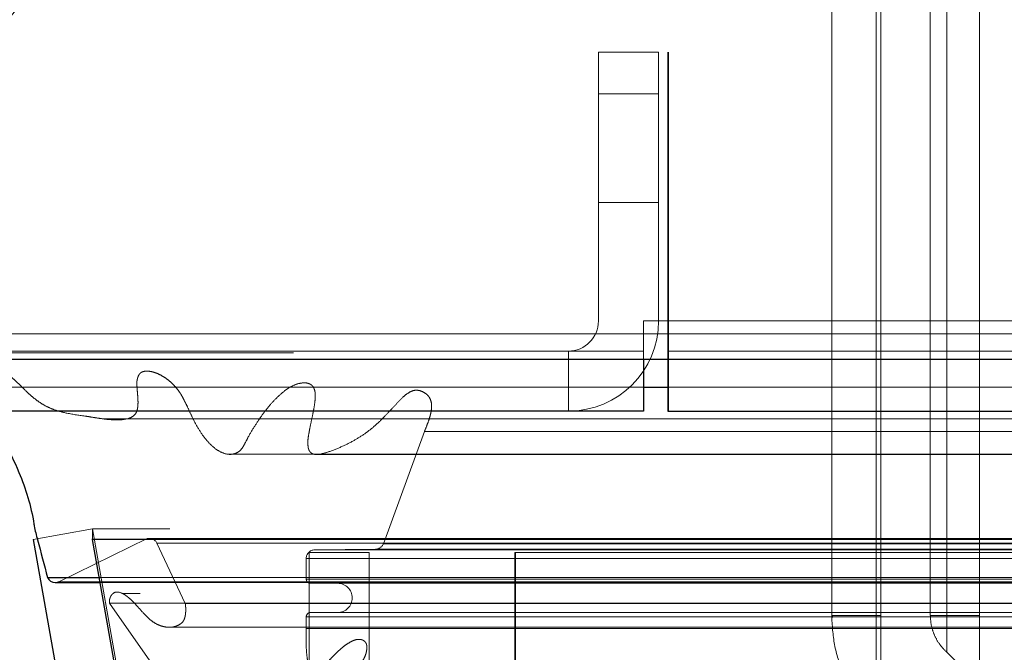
# Model space of a CAD drawing. Header units: inches. Extents: x 0.2 to 10.8, y 0.2 to 8.2.
# Tile 87 of 145: x 3.1855 to 3.251, y 6.8244 to 6.8665. Entities that reach past the tile are written whole.
import ezdxf

# ---------------------------------------------------------------- set-up
doc = ezdxf.new("R2010")
doc.units = ezdxf.units.IN
doc.header["$MEASUREMENT"] = 0
doc.linetypes.add('HIDDEN', pattern=[0.07500000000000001, 0.05, -0.025])
doc.layers.add('DIMENSIONS', color=140, linetype='Continuous')
doc.styles.add('SLDTEXTSTYLE0', font='TXT', dxfattribs={"width": 0.7})
doc.dimstyles.new('SLDDIMSTYLE1', dxfattribs={"dimtxt": 0.0849609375, "dimasz": 0.13, "dimexe": 0, "dimexo": 0.0625, "dimgap": 0.021240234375, "dimtad": 0, "dimtih": 1, "dimtoh": 1, "dimlfac": 18, "dimrnd": 1e-09, "dimzin": 12, "dimdsep": 46, "dimtxsty": 'SLDTEXTSTYLE0', "dimsah": 1, "dimcen": 0.09, "dimadec": 0, "dimazin": 3, "dimtfac": 1, "dimtmove": 0, "dimatfit": 0, "dimfxl": 0, "dimfrac": 2, "dimtolj": 1, "dimtzin": 12, "dimarcsym": 0})

# ---------------------------------------------------------------- blocks, each defined once
blk = doc.blocks.new('_D_2')
at = {"layer": 'DIMENSIONS'}
for p, q in [((2.973338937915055, 6.947167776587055), (2.973338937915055, 7.197167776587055)), ((3.15996051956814, 6.947167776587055), (2.848338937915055, 6.947167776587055)), ((3.128308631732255, 6.840464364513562), (2.848338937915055, 6.840464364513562)), ((2.973338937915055, 6.559443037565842), (2.973338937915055, 6.840464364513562)), ((2.506311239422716, 6.559443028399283), (2.477781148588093, 6.559443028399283)), ((2.477781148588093, 6.559443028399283), (2.477781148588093, 6.424412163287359)), ((2.758780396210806, 6.559443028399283), (2.787310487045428, 6.559443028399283)), ((2.787310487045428, 6.559443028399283), (2.787310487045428, 6.424412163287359)), ((2.911953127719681, 6.559443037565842), (2.973338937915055, 6.559443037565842)), ((2.477781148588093, 6.424412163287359), (2.506311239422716, 6.424412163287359)), ((2.787310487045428, 6.424412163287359), (2.758780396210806, 6.424412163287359))]:
    blk.add_line(p, q, dxfattribs=at)
for points in [[(2.973338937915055, 6.947167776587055), (2.993338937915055, 7.077167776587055), (2.953338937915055, 7.077167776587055)], [(2.973338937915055, 6.840464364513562), (2.953338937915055, 6.710464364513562), (2.993338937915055, 6.710464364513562)]]:
    blk.add_solid(points, dxfattribs=at)
at = {"layer": 'DIMENSIONS', "char_height": 0.08333333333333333, "attachment_point": 1, "style": 'SLDTEXTSTYLE0'}
for s, insert in [('1.92', (2.506311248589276, 6.685885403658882)), ('48.8', (2.506311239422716, 6.531834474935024))]:
    blk.add_mtext(s, dxfattribs=dict(at, insert=insert))
blk = doc.blocks.new('_D_4')
at = {"layer": 'DIMENSIONS'}
for p, q in [((3.159591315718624, 6.809181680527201), (3.159591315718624, 6.475424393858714)), ((3.249330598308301, 6.760466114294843), (3.249330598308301, 6.475424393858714)), ((3.159591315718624, 6.600424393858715), (2.909591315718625, 6.600424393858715)), ((3.249330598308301, 6.600424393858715), (3.485098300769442, 6.600424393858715)), ((3.60022480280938, 6.600424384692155), (3.571694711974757, 6.600424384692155)), ((3.571694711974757, 6.600424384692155), (3.571694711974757, 6.465393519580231)), ((3.85269395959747, 6.600424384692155), (3.881224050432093, 6.600424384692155)), ((3.881224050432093, 6.600424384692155), (3.881224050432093, 6.465393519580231)), ((3.571694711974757, 6.465393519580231), (3.60022480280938, 6.465393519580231)), ((3.881224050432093, 6.465393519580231), (3.85269395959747, 6.465393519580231))]:
    blk.add_line(p, q, dxfattribs=at)
for points in [[(3.159591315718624, 6.600424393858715), (3.029591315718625, 6.620424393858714), (3.029591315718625, 6.580424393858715)], [(3.249330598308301, 6.600424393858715), (3.379330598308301, 6.580424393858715), (3.379330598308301, 6.620424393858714)]]:
    blk.add_solid(points, dxfattribs=at)
at = {"layer": 'DIMENSIONS', "char_height": 0.08333333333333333, "attachment_point": 1, "style": 'SLDTEXTSTYLE0'}
for s, insert in [('1.62', (3.600224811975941, 6.726866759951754)), ('41.0', (3.60022480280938, 6.572815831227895))]:
    blk.add_mtext(s, dxfattribs=dict(at, insert=insert))

msp = doc.modelspace()

# ---------------------------------------------------------------- linework, layer by layer
at = {"color": 7, "linetype": 'HIDDEN', "lineweight": 18}
for p, q in [((3.239491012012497, 6.907797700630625), (3.239491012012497, 6.826870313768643)), ((3.242441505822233, 6.826870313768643), (3.242441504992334, 6.907797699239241)), ((3.242441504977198, 6.907797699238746), (3.242441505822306, 6.826870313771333)), ((3.242441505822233, 6.82687031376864), (3.242441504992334, 6.907797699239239)), ((3.242441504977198, 6.907797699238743), (3.242441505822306, 6.82687031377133)), ((3.242441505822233, 6.82687031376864), (3.242441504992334, 6.907797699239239)), ((3.242441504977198, 6.907797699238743), (3.242441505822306, 6.82687031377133)), ((3.242441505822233, 6.826870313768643), (3.242441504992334, 6.907797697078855)), ((3.242441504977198, 6.907797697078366), (3.242441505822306, 6.826870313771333)), ((3.242441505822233, 6.82687031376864), (3.242441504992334, 6.907797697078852)), ((3.242441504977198, 6.907797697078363), (3.242441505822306, 6.82687031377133)), ((3.242441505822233, 6.82687031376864), (3.242441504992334, 6.907797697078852)), ((3.242441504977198, 6.907797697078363), (3.242441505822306, 6.82687031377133)), ((3.242768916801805, 6.907797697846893), (3.242768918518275, 6.826870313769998)), ((3.246049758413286, 6.907797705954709), (3.246049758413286, 6.826870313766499)), ((3.247139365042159, 6.907797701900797), (3.247139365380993, 6.826870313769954)), ((3.247139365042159, 6.907797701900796), (3.247139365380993, 6.826870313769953)), ((3.247139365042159, 6.907797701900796), (3.247139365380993, 6.826870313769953)), ((3.247139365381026, 6.826870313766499), (3.247139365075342, 6.907797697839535)), ((3.247139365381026, 6.826870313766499), (3.247139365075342, 6.907797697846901)), ((3.247139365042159, 6.907797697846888), (3.247139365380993, 6.826870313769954)), ((3.247139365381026, 6.826870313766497), (3.247139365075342, 6.907797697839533)), ((3.247139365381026, 6.826870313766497), (3.247139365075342, 6.907797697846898)), ((3.247139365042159, 6.907797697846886), (3.247139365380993, 6.826870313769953)), ((3.247139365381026, 6.826870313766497), (3.247139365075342, 6.907797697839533)), ((3.247139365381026, 6.826870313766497), (3.247139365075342, 6.907797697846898)), ((3.247139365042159, 6.907797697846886), (3.247139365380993, 6.826870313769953)), ((3.242768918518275, 6.87148973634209), (3.242768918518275, 6.811559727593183)), ((3.249330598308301, 6.87148973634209), (3.249330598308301, 6.811559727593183)), ((3.223980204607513, 6.864353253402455), (3.223980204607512, 6.846464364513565)), ((3.227980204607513, 6.864353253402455), (3.223980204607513, 6.864353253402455)), ((3.227980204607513, 6.864353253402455), (3.227980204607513, 6.846464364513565)), ((4.757257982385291, 6.864353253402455), (3.228591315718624, 6.864353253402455)), ((3.228591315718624, 6.846464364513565), (3.228591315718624, 6.864353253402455)), ((3.228641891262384, 6.864353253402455), (3.228641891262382, 6.846464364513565)), ((3.223980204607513, 6.861575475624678), (3.227980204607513, 6.861575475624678)), ((3.227980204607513, 6.861575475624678), (3.223980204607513, 6.861575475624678)), ((3.223980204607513, 6.861575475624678), (3.227980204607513, 6.861575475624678)), ((3.227980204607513, 6.861575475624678), (3.223980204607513, 6.861575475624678)), ((3.223980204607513, 6.861575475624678), (3.227980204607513, 6.861575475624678)), ((3.227980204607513, 6.861575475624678), (3.223980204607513, 6.861575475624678)), ((3.223980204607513, 6.854353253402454), (3.227980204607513, 6.854353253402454)), ((3.226975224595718, 6.846464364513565), (3.228641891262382, 6.846464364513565)), ((3.226975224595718, 6.846464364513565), (3.226975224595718, 6.844464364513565)), ((3.228591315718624, 6.846464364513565), (4.757257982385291, 6.846464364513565)), ((3.228591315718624, 6.846464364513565), (4.757257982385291, 6.846464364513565)), ((3.228591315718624, 6.845619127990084), (3.228591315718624, 6.846464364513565)), ((3.228641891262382, 6.846464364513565), (4.757207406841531, 6.846464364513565)), ((3.228641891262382, 6.846464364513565), (3.228641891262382, 6.840464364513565)), ((3.228641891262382, 6.846464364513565), (4.757207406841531, 6.846464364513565)), ((3.228641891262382, 6.846464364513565), (4.757207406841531, 6.846464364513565)), ((3.228641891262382, 6.846464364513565), (4.757207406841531, 6.846464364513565)), ((3.177480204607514, 6.845619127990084), (3.228591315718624, 6.845619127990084)), ((3.228591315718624, 6.843928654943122), (3.228591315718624, 6.845619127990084)), ((3.228591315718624, 6.845619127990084), (4.757257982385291, 6.845619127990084)), ((3.226980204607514, 6.844464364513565), (3.17830863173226, 6.844464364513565)), ((3.221980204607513, 6.844464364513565), (3.221980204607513, 6.840464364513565)), ((3.226980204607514, 6.844464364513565), (3.226980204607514, 6.843928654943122)), ((3.228591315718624, 6.844464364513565), (4.757257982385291, 6.844464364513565)), ((3.204251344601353, 6.842337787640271), (3.204241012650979, 6.842337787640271)), ((4.781570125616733, 6.84233778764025), (3.204251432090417, 6.842337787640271)), ((3.182005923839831, 6.84205223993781), (3.226980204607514, 6.842052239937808)), ((4.773888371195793, 6.841855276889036), (3.211931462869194, 6.841855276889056)), ((3.228591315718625, 6.842052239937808), (4.757257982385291, 6.842052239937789)), ((3.209677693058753, 6.831642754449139), (3.212404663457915, 6.839104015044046)), ((3.212404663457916, 6.839104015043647), (4.773417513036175, 6.839104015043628)), ((3.186401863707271, 6.831929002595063), (3.190341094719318, 6.832623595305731)), ((3.190341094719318, 6.832623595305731), (3.196397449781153, 6.798276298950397)), ((4.795474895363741, 6.832623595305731), (3.190347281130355, 6.832623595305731)), ((3.190347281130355, 6.831977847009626), (3.190347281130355, 6.832623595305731)), ((3.196403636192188, 6.79827629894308), (3.190347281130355, 6.832623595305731)), ((3.188096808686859, 6.829111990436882), (3.193975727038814, 6.831979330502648)), ((3.193975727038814, 6.831979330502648), (4.791846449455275, 6.831979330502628)), ((4.791706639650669, 6.831997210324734), (3.194115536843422, 6.831997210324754)), ((3.194618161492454, 6.831678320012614), (4.791204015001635, 6.831678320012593)), ((3.194618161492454, 6.831678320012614), (3.196507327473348, 6.827666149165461)), ((3.19461816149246, 6.831678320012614), (4.791204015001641, 6.831678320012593)), ((3.205109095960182, 6.831231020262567), (3.209162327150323, 6.831277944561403)), ((3.205109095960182, 6.831231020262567), (4.780713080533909, 6.831231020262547)), ((3.205109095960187, 6.831231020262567), (4.780713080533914, 6.831231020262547)), ((3.209162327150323, 6.831277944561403), (4.776659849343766, 6.831277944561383)), ((3.20916232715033, 6.831277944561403), (4.776659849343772, 6.831277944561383)), ((3.209677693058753, 6.831642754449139), (4.776144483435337, 6.83164275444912)), ((3.209677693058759, 6.831642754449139), (4.776144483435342, 6.83164275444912)), ((3.204553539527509, 6.830668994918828), (4.781268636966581, 6.830668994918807)), ((3.204553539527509, 6.829286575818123), (3.204553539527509, 6.830668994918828)), ((3.204553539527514, 6.830668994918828), (4.781268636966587, 6.830668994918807)), ((3.208735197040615, 6.831068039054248), (3.204735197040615, 6.831068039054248)), ((3.204735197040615, 6.831068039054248), (3.204735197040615, 6.802623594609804)), ((3.208735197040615, 6.831068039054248), (3.208735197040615, 6.802623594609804)), ((3.218420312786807, 6.831068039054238), (4.767364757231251, 6.831068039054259)), ((3.218420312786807, 6.831068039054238), (3.218420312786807, 6.802623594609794)), ((3.218457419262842, 6.831068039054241), (3.218457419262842, 6.802623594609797)), ((3.190794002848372, 6.82939551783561), (4.795028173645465, 6.829395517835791)), ((3.204553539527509, 6.829286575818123), (4.781268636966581, 6.829286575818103)), ((3.204553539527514, 6.829286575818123), (4.781268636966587, 6.829286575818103)), ((3.188096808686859, 6.829111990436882), (4.797725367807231, 6.829111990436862)), ((3.188096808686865, 6.829111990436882), (4.797725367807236, 6.829111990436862)), ((3.190853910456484, 6.82905576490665), (4.794968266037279, 6.829055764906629)), ((3.204831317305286, 6.829008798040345), (4.780990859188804, 6.829008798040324)), ((3.192346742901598, 6.828319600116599), (3.192320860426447, 6.828319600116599)), ((4.793501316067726, 6.828319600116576), (3.192346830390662, 6.828319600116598)), ((3.191475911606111, 6.827686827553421), (4.794346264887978, 6.827686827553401)), ((3.19147591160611, 6.827686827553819), (3.198053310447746, 6.818293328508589)), ((3.196507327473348, 6.827666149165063), (4.789314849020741, 6.827666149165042)), ((3.204553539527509, 6.826004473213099), (3.204553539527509, 6.826786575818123)), ((3.204553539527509, 6.826786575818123), (4.781268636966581, 6.826786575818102)), ((3.204553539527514, 6.826786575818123), (3.239438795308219, 6.826786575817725)), ((3.204831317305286, 6.8270643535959), (4.780990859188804, 6.82706435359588)), ((3.239587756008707, 6.826870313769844), (3.2394910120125, 6.826870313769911)), ((3.23958775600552, 6.82687031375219), (3.239683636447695, 6.826870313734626)), ((3.23958775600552, 6.826870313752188), (3.239683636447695, 6.826870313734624)), ((3.23958775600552, 6.826870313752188), (3.239683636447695, 6.826870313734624)), ((3.23958775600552, 6.826870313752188), (3.239683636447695, 6.826870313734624)), ((3.23958775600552, 6.826870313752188), (3.239683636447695, 6.826870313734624)), ((3.239639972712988, 6.826786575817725), (4.781268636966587, 6.826786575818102)), ((3.242768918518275, 6.826870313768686), (3.242441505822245, 6.826870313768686)), ((3.242768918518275, 6.826870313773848), (3.242441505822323, 6.826870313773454)), ((3.242768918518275, 6.826870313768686), (3.242441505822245, 6.826870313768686)), ((3.242768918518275, 6.826870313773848), (3.242441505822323, 6.826870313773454)), ((3.242768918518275, 6.826870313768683), (3.242441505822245, 6.826870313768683)), ((3.242768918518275, 6.826870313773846), (3.242441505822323, 6.826870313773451)), ((3.242768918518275, 6.826870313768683), (3.242441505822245, 6.826870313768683)), ((3.242768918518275, 6.826870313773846), (3.242441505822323, 6.826870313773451)), ((3.242768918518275, 6.826870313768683), (3.242441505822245, 6.826870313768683)), ((3.242768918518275, 6.826870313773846), (3.242441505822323, 6.826870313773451)), ((3.242768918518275, 6.826870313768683), (3.242441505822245, 6.826870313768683)), ((3.242768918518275, 6.826870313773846), (3.242441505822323, 6.826870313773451)), ((3.249330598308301, 6.826870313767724), (3.247139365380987, 6.826870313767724)), ((3.249330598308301, 6.826870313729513), (3.247139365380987, 6.826870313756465)), ((3.249330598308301, 6.826870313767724), (3.247139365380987, 6.826870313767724)), ((3.249330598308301, 6.826870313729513), (3.247139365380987, 6.826870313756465)), ((3.249330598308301, 6.826870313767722), (3.247139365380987, 6.826870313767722)), ((3.249330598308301, 6.826870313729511), (3.247139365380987, 6.826870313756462)), ((3.249330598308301, 6.826870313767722), (3.247139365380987, 6.826870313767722)), ((3.249330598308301, 6.826870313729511), (3.247139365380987, 6.826870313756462)), ((3.249330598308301, 6.826870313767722), (3.247139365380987, 6.826870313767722)), ((3.249330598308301, 6.826870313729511), (3.247139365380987, 6.826870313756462)), ((3.249330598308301, 6.826870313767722), (3.247139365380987, 6.826870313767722)), ((3.249330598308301, 6.826870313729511), (3.247139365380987, 6.826870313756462)), ((3.195457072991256, 6.826086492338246), (4.790361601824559, 6.826086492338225)), ((3.204553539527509, 6.826004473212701), (4.781268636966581, 6.826004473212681)), ((4.777921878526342, 6.825264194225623), (3.207901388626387, 6.825264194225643))]:
    msp.add_line(p, q, dxfattribs=at)
at = {"color": 7, "linetype": 'Continuous', "lineweight": 25}
for p, q in [((3.177480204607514, 6.843928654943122), (3.228591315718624, 6.843928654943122)), ((3.226980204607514, 6.843928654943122), (3.226980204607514, 6.840464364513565)), ((3.228591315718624, 6.843928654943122), (4.757257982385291, 6.843928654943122)), ((3.228591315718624, 6.843928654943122), (3.228591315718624, 6.840464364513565)), ((3.226980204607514, 6.842052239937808), (3.228591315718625, 6.842052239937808)), ((3.226980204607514, 6.840464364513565), (3.17830863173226, 6.840464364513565)), ((3.228591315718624, 6.840464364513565), (4.757257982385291, 6.840464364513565)), ((3.186401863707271, 6.831929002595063), (3.192458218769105, 6.79758170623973)), ((3.190347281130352, 6.831929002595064), (3.190347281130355, 6.831977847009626)), ((4.795474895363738, 6.831929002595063), (3.190347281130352, 6.831929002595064)), ((3.196403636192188, 6.797581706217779), (3.190347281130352, 6.831929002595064)), ((3.187341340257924, 6.829395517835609), (3.190794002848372, 6.82939551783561)), ((3.187853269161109, 6.82905576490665), (3.190853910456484, 6.82905576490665))]:
    msp.add_line(p, q, dxfattribs=at)
at = {"color": 7, "linetype": 'HIDDEN', "lineweight": 18, "flags": 128}
for points in [[(4.803710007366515, 6.844342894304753), (4.005745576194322, 6.844343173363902), (3.182120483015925, 6.844342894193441)], [(4.791514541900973, 6.84308235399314), (4.005745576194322, 6.843082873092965), (3.194310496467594, 6.843082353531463)], [(4.773905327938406, 6.841855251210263), (4.005745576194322, 6.841854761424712), (3.211934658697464, 6.841855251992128)], [(3.191048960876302, 6.839951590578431), (3.927294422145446, 6.839953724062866), (4.79476884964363, 6.839951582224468)], [(3.191050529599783, 6.839951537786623), (4.026610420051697, 6.839951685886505), (4.794772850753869, 6.839951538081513)], [(3.199410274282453, 6.837591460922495), (3.98008102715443, 6.837591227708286), (4.786416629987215, 6.837591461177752)], [(3.20525474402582, 6.83757931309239), (3.98008102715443, 6.837579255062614), (4.780565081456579, 6.837579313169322)]]:
    msp.add_lwpolyline(points, dxfattribs=at)
at = {"color": 7, "linetype": 'HIDDEN', "lineweight": 18}
for centre, radius, start, end in [((3.175839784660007, 6.87498929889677), 0.01224846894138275, 180, 105.0000000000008), ((3.221980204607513, 6.846464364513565), 0.00199999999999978, 270.0000000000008, 0), ((3.221980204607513, 6.846464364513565), 0.006000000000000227, 270.0000000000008, 0), ((3.19411553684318, 6.831441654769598), 0.0005555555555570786, 25.21381429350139, 104.5756249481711), ((3.205115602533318, 6.830668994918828), 0.000562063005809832, 90.66328419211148, 180), ((3.209155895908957, 6.831833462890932), 0.0005555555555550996, 270.6632841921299, 339.9234572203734), ((3.204831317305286, 6.829286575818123), 0.0002777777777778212, 180, 270.0000000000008), ((3.187853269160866, 6.829611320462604), 0.0005555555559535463, 270.0000000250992, 295.9999999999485), ((3.206636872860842, 6.828036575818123), 0.0009722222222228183, 270.0000000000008, 90), ((3.204831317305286, 6.826786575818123), 0.0002777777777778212, 90, 180), ((3.242768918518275, 6.81953446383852), 0.006561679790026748, 0, 48.23660226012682)]:
    msp.add_arc(centre, radius, start, end, dxfattribs=at)
at = {"color": 7, "linetype": 'Continuous', "lineweight": 25}
msp.add_arc((3.187853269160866, 6.829611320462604), 0.0005555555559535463, 202.8577603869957, 270.0000000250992, dxfattribs=at)
at = {"color": 7, "linetype": 'HIDDEN', "lineweight": 18}
for points, knots in [([(3.212404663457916, 6.839104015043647), (3.212471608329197, 6.839263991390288), (3.212593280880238, 6.839554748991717), (3.212737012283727, 6.839962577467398), (3.212830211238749, 6.840292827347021), (3.212876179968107, 6.840572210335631), (3.212895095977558, 6.840819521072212), (3.212870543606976, 6.8410626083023), (3.212794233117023, 6.841291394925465), (3.21266752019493, 6.841494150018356), (3.212461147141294, 6.841668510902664), (3.212170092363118, 6.841830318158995), (3.211768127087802, 6.841893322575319), (3.211346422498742, 6.841707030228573), (3.210913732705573, 6.841341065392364), (3.210454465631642, 6.840846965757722), (3.209935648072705, 6.840298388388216), (3.209470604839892, 6.839811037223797), (3.208989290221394, 6.839372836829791), (3.208443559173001, 6.838954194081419), (3.207758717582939, 6.838515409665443), (3.20695453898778, 6.838109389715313), (3.206185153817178, 6.837797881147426), (3.205559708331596, 6.83760875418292), (3.205162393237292, 6.837558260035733), (3.204924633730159, 6.837640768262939), (3.204793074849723, 6.837757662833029), (3.204707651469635, 6.837914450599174), (3.204669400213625, 6.838102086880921), (3.20465513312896, 6.838324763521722), (3.204663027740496, 6.838595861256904), (3.204721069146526, 6.838968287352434), (3.204822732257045, 6.83950265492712), (3.204950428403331, 6.84008949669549), (3.20506317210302, 6.840643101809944), (3.205126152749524, 6.841069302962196), (3.205152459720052, 6.841423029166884), (3.205148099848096, 6.841709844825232), (3.205087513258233, 6.841946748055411), (3.204974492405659, 6.842148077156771), (3.204821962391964, 6.842266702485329), (3.204583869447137, 6.842350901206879), (3.204184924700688, 6.842358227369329), (3.203654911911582, 6.842186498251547), (3.203091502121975, 6.841818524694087), (3.202575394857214, 6.841355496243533), (3.202071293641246, 6.84080393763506), (3.201583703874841, 6.840175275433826), (3.201113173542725, 6.839469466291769), (3.200722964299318, 6.838814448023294), (3.20044858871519, 6.838259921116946), (3.20026675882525, 6.837966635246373), (3.200146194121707, 6.837825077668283), (3.200021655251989, 6.837740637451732), (3.199861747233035, 6.83765572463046), (3.199627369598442, 6.837586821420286), (3.199246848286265, 6.837583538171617), (3.198769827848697, 6.83776533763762), (3.198268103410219, 6.838144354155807), (3.197799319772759, 6.838656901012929), (3.197350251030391, 6.83931233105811), (3.196978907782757, 6.840030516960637), (3.196684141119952, 6.840680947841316), (3.196458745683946, 6.841148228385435), (3.1962849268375, 6.841475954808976), (3.196110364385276, 6.841759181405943), (3.195897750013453, 6.842031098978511), (3.195628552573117, 6.842319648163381), (3.195327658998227, 6.842578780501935), (3.195006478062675, 6.842795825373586), (3.194675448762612, 6.842967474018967), (3.194341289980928, 6.843086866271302), (3.193994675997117, 6.843137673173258), (3.193712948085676, 6.84311696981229), (3.193514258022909, 6.843009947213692), (3.193414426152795, 6.842878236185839), (3.193343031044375, 6.842708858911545), (3.193298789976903, 6.842516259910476), (3.193276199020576, 6.842339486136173), (3.193295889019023, 6.842120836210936), (3.193315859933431, 6.841794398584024), (3.193353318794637, 6.841386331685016), (3.193370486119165, 6.840976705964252), (3.193339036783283, 6.840649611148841), (3.193259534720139, 6.840350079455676), (3.193010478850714, 6.84007580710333), (3.192640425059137, 6.839936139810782), (3.192197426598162, 6.839880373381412), (3.191740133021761, 6.839880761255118), (3.191286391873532, 6.8399195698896), (3.190830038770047, 6.839979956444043), (3.190371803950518, 6.840051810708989), (3.189640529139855, 6.840170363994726), (3.188759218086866, 6.840278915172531), (3.187863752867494, 6.840515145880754), (3.187237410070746, 6.840787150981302), (3.186780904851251, 6.841070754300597), (3.18637660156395, 6.841377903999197), (3.185996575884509, 6.841719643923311), (3.185628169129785, 6.8420865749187), (3.185251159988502, 6.842453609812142), (3.184630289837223, 6.843014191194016), (3.18368447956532, 6.843641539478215), (3.182724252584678, 6.844137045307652), (3.182092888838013, 6.844355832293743), (3.181866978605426, 6.844420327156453), (3.181705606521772, 6.844428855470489), (3.181584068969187, 6.844409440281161), (3.181484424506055, 6.844356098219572), (3.181398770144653, 6.844253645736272), (3.18138129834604, 6.844037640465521), (3.181405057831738, 6.843768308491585), (3.181486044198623, 6.843438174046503), (3.181612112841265, 6.843054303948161), (3.181786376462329, 6.842578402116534), (3.181928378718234, 6.842238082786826), (3.182005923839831, 6.84205223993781)], [0, 0, 0, 0, 0.008873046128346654, 0.01612679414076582, 0.0217479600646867, 0.02591860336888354, 0.02987558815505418, 0.03354539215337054, 0.0375494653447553, 0.0417996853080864, 0.04628166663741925, 0.05341961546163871, 0.0629965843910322, 0.07323931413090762, 0.08260003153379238, 0.09720879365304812, 0.1117945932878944, 0.1261466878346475, 0.1368719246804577, 0.1507998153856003, 0.1678347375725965, 0.1875614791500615, 0.2086080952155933, 0.2218165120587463, 0.2309010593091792, 0.2350736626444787, 0.2384455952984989, 0.2411794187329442, 0.2441498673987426, 0.247743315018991, 0.2518385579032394, 0.2570824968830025, 0.265901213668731, 0.2782939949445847, 0.286518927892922, 0.293438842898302, 0.2991001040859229, 0.3035105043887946, 0.3070474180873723, 0.3109552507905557, 0.3152941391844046, 0.3187918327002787, 0.3274070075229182, 0.3420059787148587, 0.3552752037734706, 0.369049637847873, 0.3833209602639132, 0.3981624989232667, 0.4136344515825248, 0.4297745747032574, 0.4393099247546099, 0.4453683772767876, 0.4483669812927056, 0.450546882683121, 0.4543749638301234, 0.4597943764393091, 0.4667685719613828, 0.4800637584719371, 0.4927991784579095, 0.5050022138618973, 0.5198626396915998, 0.536273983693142, 0.5475829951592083, 0.556562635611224, 0.563136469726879, 0.5674049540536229, 0.5747428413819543, 0.5823646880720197, 0.5902860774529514, 0.598530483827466, 0.6063375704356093, 0.6141223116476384, 0.6218978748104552, 0.6298538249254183, 0.6328975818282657, 0.6359322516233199, 0.639093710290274, 0.6423157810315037, 0.6455564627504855, 0.6475397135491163, 0.6527937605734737, 0.6612459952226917, 0.6672389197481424, 0.672419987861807, 0.6768135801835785, 0.6826540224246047, 0.6923838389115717, 0.7026450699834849, 0.712826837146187, 0.7230976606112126, 0.7334361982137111, 0.7438265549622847, 0.7542626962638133, 0.7831951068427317, 0.8037540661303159, 0.8158750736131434, 0.827134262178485, 0.837435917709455, 0.8467396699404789, 0.8577644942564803, 0.8680831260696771, 0.8775727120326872, 0.9073634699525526, 0.9387904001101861, 0.946285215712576, 0.9513678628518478, 0.9541619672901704, 0.9573459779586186, 0.9596851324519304, 0.9612900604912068, 0.9645195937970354, 0.9694227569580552, 0.9744030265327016, 0.9811009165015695, 0.9896795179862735, 1, 1, 1, 1]), ([(3.196507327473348, 6.827666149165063), (3.196516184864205, 6.827594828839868), (3.196533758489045, 6.827453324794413), (3.19653984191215, 6.827241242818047), (3.196531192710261, 6.827038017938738), (3.196506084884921, 6.826849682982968), (3.196464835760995, 6.826681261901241), (3.196405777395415, 6.826536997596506), (3.19632172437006, 6.826403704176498), (3.196135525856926, 6.826259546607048), (3.195829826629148, 6.82611506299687), (3.195406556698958, 6.826063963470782), (3.194923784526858, 6.826137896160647), (3.194481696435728, 6.82634436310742), (3.194081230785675, 6.826645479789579), (3.193704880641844, 6.827039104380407), (3.193356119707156, 6.827445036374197), (3.193028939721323, 6.827790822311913), (3.192764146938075, 6.828036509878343), (3.192548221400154, 6.828208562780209), (3.192245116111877, 6.828386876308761), (3.191932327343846, 6.828482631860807), (3.191667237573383, 6.828315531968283), (3.191554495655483, 6.828165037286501), (3.1914860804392, 6.82799735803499), (3.191450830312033, 6.827830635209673), (3.191468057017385, 6.827731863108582), (3.191475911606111, 6.827686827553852)], [0, 0, 0, 0, 0.02322157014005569, 0.04607306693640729, 0.0679350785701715, 0.08841304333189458, 0.1073706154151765, 0.1249653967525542, 0.1417074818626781, 0.165121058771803, 0.2142228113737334, 0.2883660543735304, 0.3612387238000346, 0.431395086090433, 0.4999679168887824, 0.5667291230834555, 0.6421483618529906, 0.7038738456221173, 0.7517319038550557, 0.7863485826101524, 0.8174192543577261, 0.8972091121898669, 0.9230384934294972, 0.9465894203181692, 0.9676562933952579, 0.9852527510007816, 1, 1, 1, 1]), ([(3.239539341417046, 6.826870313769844), (3.239531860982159, 6.826815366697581), (3.239517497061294, 6.826709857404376), (3.239502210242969, 6.826666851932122), (3.239492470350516, 6.826713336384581), (3.239491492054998, 6.826818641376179), (3.2394910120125, 6.826870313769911)], [0, 0, 0, 0, 0.277095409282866, 0.5320782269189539, 0.770394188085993, 1, 1, 1, 1]), ([(3.2394910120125, 6.826870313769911), (3.239527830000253, 6.826217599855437), (3.239601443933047, 6.824912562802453), (3.240204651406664, 6.823036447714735), (3.241123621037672, 6.821293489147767), (3.242002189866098, 6.820325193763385), (3.242441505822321, 6.81984101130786)], [0, 0, 0, 0, 0.2500292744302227, 0.4999088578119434, 0.7499364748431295, 1, 1, 1, 1]), ([(3.24244150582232, 6.82687031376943), (3.242001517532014, 6.826870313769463), (3.241121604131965, 6.82687031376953), (3.240212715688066, 6.826870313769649), (3.23967863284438, 6.826870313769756), (3.239610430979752, 6.826870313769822), (3.239587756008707, 6.826870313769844)], [0, 0, 0, 0, 0.2859748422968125, 0.5719086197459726, 0.8576731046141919, 1, 1, 1, 1]), ([(3.242441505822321, 6.826870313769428), (3.242004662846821, 6.826870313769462), (3.24113103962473, 6.826870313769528), (3.240231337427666, 6.826870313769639), (3.239923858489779, 6.826870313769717), (3.239785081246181, 6.826870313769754)], [0, 0, 0, 0, 0.3543137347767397, 0.7085765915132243, 1, 1, 1, 1]), ([(3.239785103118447, 6.826870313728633), (3.239923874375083, 6.826870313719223), (3.240231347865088, 6.826870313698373), (3.241131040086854, 6.826870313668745), (3.242004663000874, 6.826870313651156), (3.242441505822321, 6.826870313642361)], [0, 0, 0, 0, 0.2914138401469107, 0.6456814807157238, 1, 1, 1, 1]), ([(3.242441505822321, 6.82687031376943), (3.242004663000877, 6.826870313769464), (3.241131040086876, 6.82687031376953), (3.240231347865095, 6.826870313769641), (3.239923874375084, 6.82687031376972), (3.239785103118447, 6.826870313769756)], [0, 0, 0, 0, 0.3543185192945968, 0.7085861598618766, 1, 1, 1, 1]), ([(3.239785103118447, 6.826870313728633), (3.239923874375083, 6.826870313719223), (3.240231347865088, 6.826870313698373), (3.241131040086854, 6.826870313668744), (3.242004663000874, 6.826870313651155), (3.242441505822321, 6.826870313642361)], [0, 0, 0, 0, 0.2914138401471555, 0.6456814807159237, 1, 1, 1, 1]), ([(3.239785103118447, 6.82687031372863), (3.239923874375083, 6.826870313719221), (3.240231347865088, 6.82687031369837), (3.241131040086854, 6.826870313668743), (3.242004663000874, 6.826870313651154), (3.242441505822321, 6.826870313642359)], [0, 0, 0, 0, 0.2914138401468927, 0.6456814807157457, 1, 1, 1, 1]), ([(3.242441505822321, 6.826870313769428), (3.242004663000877, 6.826870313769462), (3.241131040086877, 6.826870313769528), (3.240231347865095, 6.826870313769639), (3.239923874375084, 6.826870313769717), (3.239785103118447, 6.826870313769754)], [0, 0, 0, 0, 0.3543185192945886, 0.7085861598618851, 1, 1, 1, 1]), ([(3.239785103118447, 6.82687031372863), (3.239923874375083, 6.826870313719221), (3.240231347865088, 6.82687031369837), (3.241131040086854, 6.826870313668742), (3.242004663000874, 6.826870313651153), (3.242441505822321, 6.826870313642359)], [0, 0, 0, 0, 0.2914138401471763, 0.6456814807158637, 1, 1, 1, 1]), ([(3.242441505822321, 6.826870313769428), (3.242004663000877, 6.826870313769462), (3.241131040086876, 6.826870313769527), (3.240231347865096, 6.826870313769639), (3.239923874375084, 6.826870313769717), (3.239785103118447, 6.826870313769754)], [0, 0, 0, 0, 0.3543185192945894, 0.7085861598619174, 1, 1, 1, 1]), ([(3.239785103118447, 6.82687031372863), (3.239923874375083, 6.826870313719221), (3.240231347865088, 6.82687031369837), (3.241131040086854, 6.826870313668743), (3.242004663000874, 6.826870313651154), (3.242441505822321, 6.826870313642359)], [0, 0, 0, 0, 0.2914138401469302, 0.6456814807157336, 1, 1, 1, 1]), ([(3.242441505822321, 6.826870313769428), (3.242004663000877, 6.826870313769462), (3.241131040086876, 6.826870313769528), (3.240231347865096, 6.826870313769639), (3.239923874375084, 6.826870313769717), (3.239785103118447, 6.826870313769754)], [0, 0, 0, 0, 0.3543185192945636, 0.7085861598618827, 1, 1, 1, 1]), ([(3.239785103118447, 6.82687031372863), (3.239923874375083, 6.826870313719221), (3.240231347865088, 6.82687031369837), (3.241131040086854, 6.826870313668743), (3.242004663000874, 6.826870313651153), (3.242441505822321, 6.826870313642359)], [0, 0, 0, 0, 0.2914138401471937, 0.6456814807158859, 1, 1, 1, 1]), ([(3.242441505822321, 6.826870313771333), (3.242441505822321, 6.825022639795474), (3.242441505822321, 6.822290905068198), (3.242441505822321, 6.820207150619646), (3.242441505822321, 6.819657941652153), (3.242441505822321, 6.820207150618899), (3.242441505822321, 6.822290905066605), (3.242441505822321, 6.825022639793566), (3.242441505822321, 6.82687031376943)], [3.14159265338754, 3.14159265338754, 3.14159265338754, 3.14159265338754, 3.92699081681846, 4.31968989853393, 4.71238898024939, 5.10508806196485, 5.49778714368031, 6.28318530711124, 6.28318530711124, 6.28318530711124, 6.28318530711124]), ([(3.242441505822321, 6.826870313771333), (3.242441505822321, 6.825022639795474), (3.242441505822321, 6.822290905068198), (3.242441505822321, 6.820207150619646), (3.242441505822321, 6.819657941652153), (3.242441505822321, 6.820207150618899), (3.242441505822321, 6.822290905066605), (3.242441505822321, 6.825022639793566), (3.242441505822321, 6.82687031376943)], [3.14159265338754, 3.14159265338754, 3.14159265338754, 3.14159265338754, 3.92699081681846, 4.31968989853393, 4.71238898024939, 5.10508806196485, 5.49778714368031, 6.28318530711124, 6.28318530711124, 6.28318530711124, 6.28318530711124]), ([(3.242441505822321, 6.82687031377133), (3.242441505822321, 6.825022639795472), (3.242441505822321, 6.822290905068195), (3.242441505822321, 6.820207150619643), (3.242441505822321, 6.81965794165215), (3.242441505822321, 6.820207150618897), (3.242441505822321, 6.822290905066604), (3.242441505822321, 6.825022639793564), (3.242441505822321, 6.826870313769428)], [3.14159265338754, 3.14159265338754, 3.14159265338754, 3.14159265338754, 3.92699081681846, 4.31968989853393, 4.71238898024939, 5.10508806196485, 5.49778714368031, 6.28318530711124, 6.28318530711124, 6.28318530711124, 6.28318530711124]), ([(3.242441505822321, 6.82687031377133), (3.242441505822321, 6.825022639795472), (3.242441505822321, 6.822290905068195), (3.242441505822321, 6.820207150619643), (3.242441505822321, 6.81965794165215), (3.242441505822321, 6.820207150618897), (3.242441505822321, 6.822290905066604), (3.242441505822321, 6.825022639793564), (3.242441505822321, 6.826870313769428)], [3.14159265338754, 3.14159265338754, 3.14159265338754, 3.14159265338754, 3.92699081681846, 4.31968989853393, 4.71238898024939, 5.10508806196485, 5.49778714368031, 6.28318530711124, 6.28318530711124, 6.28318530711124, 6.28318530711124]), ([(3.242441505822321, 6.82687031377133), (3.242441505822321, 6.825022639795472), (3.242441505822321, 6.822290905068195), (3.242441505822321, 6.820207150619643), (3.242441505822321, 6.81965794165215), (3.242441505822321, 6.820207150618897), (3.242441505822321, 6.822290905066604), (3.242441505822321, 6.825022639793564), (3.242441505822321, 6.826870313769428)], [3.14159265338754, 3.14159265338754, 3.14159265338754, 3.14159265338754, 3.92699081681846, 4.31968989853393, 4.71238898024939, 5.10508806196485, 5.49778714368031, 6.28318530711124, 6.28318530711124, 6.28318530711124, 6.28318530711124]), ([(3.242441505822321, 6.82687031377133), (3.242441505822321, 6.825022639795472), (3.242441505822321, 6.822290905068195), (3.242441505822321, 6.820207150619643), (3.242441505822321, 6.81965794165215), (3.242441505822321, 6.820207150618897), (3.242441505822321, 6.822290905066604), (3.242441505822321, 6.825022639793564), (3.242441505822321, 6.826870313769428)], [3.14159265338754, 3.14159265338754, 3.14159265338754, 3.14159265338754, 3.92699081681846, 4.31968989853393, 4.71238898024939, 5.10508806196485, 5.49778714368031, 6.28318530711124, 6.28318530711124, 6.28318530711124, 6.28318530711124]), ([(3.246049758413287, 6.826870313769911), (3.246064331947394, 6.82664107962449), (3.246093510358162, 6.82618211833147), (3.246319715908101, 6.825526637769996), (3.246655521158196, 6.82491986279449), (3.246978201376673, 6.824592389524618), (3.247139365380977, 6.824428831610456)], [0, 0, 0, 0, 0.2497858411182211, 0.5001088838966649, 0.7503272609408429, 1, 1, 1, 1]), ([(3.247139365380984, 6.826870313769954), (3.247139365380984, 6.826550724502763), (3.247139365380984, 6.826231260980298), (3.247139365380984, 6.825640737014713), (3.247139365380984, 6.825369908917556), (3.247139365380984, 6.82491794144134), (3.247139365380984, 6.824736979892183), (3.247139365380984, 6.824492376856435), (3.247139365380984, 6.824428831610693), (3.247139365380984, 6.82442883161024), (3.247139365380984, 6.82449237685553), (3.247139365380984, 6.824736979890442), (3.247139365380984, 6.824917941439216), (3.247139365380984, 6.825369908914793), (3.247139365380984, 6.825640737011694), (3.247139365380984, 6.826231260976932), (3.247139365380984, 6.826550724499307), (3.247139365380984, 6.826870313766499)], [0, 0, 0, 0, 0.125, 0.125, 0.25, 0.25, 0.375, 0.375, 0.5, 0.5, 0.625, 0.625, 0.75, 0.75, 0.875, 0.875, 1, 1, 1, 1]), ([(3.247139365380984, 6.826870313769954), (3.247139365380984, 6.826550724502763), (3.247139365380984, 6.826231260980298), (3.247139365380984, 6.825640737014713), (3.247139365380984, 6.825369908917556), (3.247139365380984, 6.82491794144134), (3.247139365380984, 6.824736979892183), (3.247139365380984, 6.824492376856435), (3.247139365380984, 6.824428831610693), (3.247139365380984, 6.82442883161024), (3.247139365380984, 6.82449237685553), (3.247139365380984, 6.824736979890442), (3.247139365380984, 6.824917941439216), (3.247139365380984, 6.825369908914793), (3.247139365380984, 6.825640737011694), (3.247139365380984, 6.826231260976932), (3.247139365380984, 6.826550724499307), (3.247139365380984, 6.826870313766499)], [0, 0, 0, 0, 0.125, 0.125, 0.25, 0.25, 0.375, 0.375, 0.5, 0.5, 0.625, 0.625, 0.75, 0.75, 0.875, 0.875, 1, 1, 1, 1]), ([(3.247139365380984, 6.826870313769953), (3.247139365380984, 6.826550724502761), (3.247139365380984, 6.826231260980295), (3.247139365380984, 6.825640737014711), (3.247139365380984, 6.825369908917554), (3.247139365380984, 6.824917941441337), (3.247139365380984, 6.824736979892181), (3.247139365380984, 6.824492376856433), (3.247139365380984, 6.824428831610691), (3.247139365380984, 6.824428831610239), (3.247139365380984, 6.824492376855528), (3.247139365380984, 6.82473697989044), (3.247139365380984, 6.824917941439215), (3.247139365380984, 6.82536990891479), (3.247139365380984, 6.825640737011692), (3.247139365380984, 6.826231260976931), (3.247139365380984, 6.826550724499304), (3.247139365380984, 6.826870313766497)], [0, 0, 0, 0, 0.125, 0.125, 0.25, 0.25, 0.375, 0.375, 0.5, 0.5, 0.625, 0.625, 0.75, 0.75, 0.875, 0.875, 1, 1, 1, 1]), ([(3.247139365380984, 6.826870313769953), (3.247139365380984, 6.826550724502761), (3.247139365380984, 6.826231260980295), (3.247139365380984, 6.825640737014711), (3.247139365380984, 6.825369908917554), (3.247139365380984, 6.824917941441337), (3.247139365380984, 6.824736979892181), (3.247139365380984, 6.824492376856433), (3.247139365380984, 6.824428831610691), (3.247139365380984, 6.824428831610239), (3.247139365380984, 6.824492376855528), (3.247139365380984, 6.82473697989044), (3.247139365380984, 6.824917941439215), (3.247139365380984, 6.82536990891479), (3.247139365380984, 6.825640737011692), (3.247139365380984, 6.826231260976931), (3.247139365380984, 6.826550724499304), (3.247139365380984, 6.826870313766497)], [0, 0, 0, 0, 0.125, 0.125, 0.25, 0.25, 0.375, 0.375, 0.5, 0.5, 0.625, 0.625, 0.75, 0.75, 0.875, 0.875, 1, 1, 1, 1]), ([(3.247139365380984, 6.826870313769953), (3.247139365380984, 6.826550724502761), (3.247139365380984, 6.826231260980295), (3.247139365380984, 6.825640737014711), (3.247139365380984, 6.825369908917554), (3.247139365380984, 6.824917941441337), (3.247139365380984, 6.824736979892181), (3.247139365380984, 6.824492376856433), (3.247139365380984, 6.824428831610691), (3.247139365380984, 6.824428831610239), (3.247139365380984, 6.824492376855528), (3.247139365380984, 6.82473697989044), (3.247139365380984, 6.824917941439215), (3.247139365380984, 6.82536990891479), (3.247139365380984, 6.825640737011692), (3.247139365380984, 6.826231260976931), (3.247139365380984, 6.826550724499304), (3.247139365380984, 6.826870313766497)], [0, 0, 0, 0, 0.125, 0.125, 0.25, 0.25, 0.375, 0.375, 0.5, 0.5, 0.625, 0.625, 0.75, 0.75, 0.875, 0.875, 1, 1, 1, 1]), ([(3.247139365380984, 6.826870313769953), (3.247139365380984, 6.826550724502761), (3.247139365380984, 6.826231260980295), (3.247139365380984, 6.825640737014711), (3.247139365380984, 6.825369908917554), (3.247139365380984, 6.824917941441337), (3.247139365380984, 6.824736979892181), (3.247139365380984, 6.824492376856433), (3.247139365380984, 6.824428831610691), (3.247139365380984, 6.824428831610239), (3.247139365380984, 6.824492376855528), (3.247139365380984, 6.82473697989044), (3.247139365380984, 6.824917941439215), (3.247139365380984, 6.82536990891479), (3.247139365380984, 6.825640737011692), (3.247139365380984, 6.826231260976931), (3.247139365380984, 6.826550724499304), (3.247139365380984, 6.826870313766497)], [0, 0, 0, 0, 0.125, 0.125, 0.25, 0.25, 0.375, 0.375, 0.5, 0.5, 0.625, 0.625, 0.75, 0.75, 0.875, 0.875, 1, 1, 1, 1]), ([(3.207416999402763, 6.822773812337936), (3.207532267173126, 6.822893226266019), (3.207747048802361, 6.823115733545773), (3.208028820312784, 6.823458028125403), (3.208250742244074, 6.823765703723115), (3.208416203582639, 6.824040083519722), (3.208521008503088, 6.824306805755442), (3.208572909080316, 6.824556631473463), (3.208588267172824, 6.82478212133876), (3.208555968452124, 6.824988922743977), (3.208445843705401, 6.825153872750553), (3.208291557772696, 6.825241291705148), (3.208127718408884, 6.825280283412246), (3.207936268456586, 6.825280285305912), (3.207692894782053, 6.825213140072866), (3.207391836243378, 6.825052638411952), (3.207033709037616, 6.82480676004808), (3.206688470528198, 6.824500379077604), (3.206367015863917, 6.824187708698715), (3.206090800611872, 6.823896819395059), (3.20581983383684, 6.823604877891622), (3.205605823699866, 6.823385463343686), (3.20543920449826, 6.823250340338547), (3.205321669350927, 6.823174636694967), (3.20519210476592, 6.823128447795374), (3.205053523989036, 6.823154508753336), (3.204928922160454, 6.823223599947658), (3.204828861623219, 6.823316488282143), (3.204762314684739, 6.823433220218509), (3.204703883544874, 6.823592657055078), (3.204654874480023, 6.823793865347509), (3.204597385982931, 6.82411337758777), (3.204552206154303, 6.824588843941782), (3.204534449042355, 6.825251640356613), (3.204546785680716, 6.825738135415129), (3.204553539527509, 6.826004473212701)], [0, 0, 0, 0, 0.05219962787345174, 0.09726501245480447, 0.1350835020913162, 0.1658552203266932, 0.1902793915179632, 0.2131614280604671, 0.2326046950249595, 0.2481648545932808, 0.2663591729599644, 0.2887028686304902, 0.3079429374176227, 0.327023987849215, 0.3572809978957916, 0.3963453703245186, 0.4447609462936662, 0.5032692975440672, 0.544746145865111, 0.5863842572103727, 0.6277933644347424, 0.6681887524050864, 0.6841999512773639, 0.70042665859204, 0.7165372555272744, 0.7330177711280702, 0.7507448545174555, 0.7613872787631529, 0.7740462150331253, 0.7894688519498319, 0.8079729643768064, 0.8290578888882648, 0.8744776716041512, 0.931281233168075, 1, 1, 1, 1])]:
    msp.add_open_spline(points, degree=3, knots=knots, dxfattribs=at)
at = {"color": 7, "linetype": 'Continuous', "lineweight": 25}
msp.add_open_spline([(3.183131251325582, 6.840464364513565), (3.183167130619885, 6.840413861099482), (3.184038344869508, 6.839187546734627), (3.185414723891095, 6.836876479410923), (3.186259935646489, 6.834118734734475), (3.186506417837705, 6.832551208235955), (3.186827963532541, 6.831366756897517), (3.187124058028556, 6.830229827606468), (3.187341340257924, 6.82939551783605)], degree=3, knots=[0, 0, 0, 0, 0.0169110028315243, 0.4106297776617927, 0.7032280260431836, 0.7130743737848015, 0.7894461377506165, 1, 1, 1, 1], dxfattribs=at)
at = {"color": 7, "linetype": 'HIDDEN', "lineweight": 18}
for points in [[(3.2394910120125, 6.826870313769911), (3.239489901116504, 6.826870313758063), (3.239555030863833, 6.826870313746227), (3.239683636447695, 6.826870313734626)], [(3.246049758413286, 6.826870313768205), (3.246049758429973, 6.826870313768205), (3.246455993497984, 6.826870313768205), (3.247139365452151, 6.826870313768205)], [(3.24713936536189, 6.826870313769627), (3.246455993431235, 6.826870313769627), (3.246049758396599, 6.826870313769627), (3.246049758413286, 6.826870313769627)], [(3.246049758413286, 6.826870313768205), (3.246049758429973, 6.826870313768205), (3.246455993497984, 6.826870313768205), (3.247139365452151, 6.826870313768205)], [(3.24713936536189, 6.826870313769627), (3.246455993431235, 6.826870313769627), (3.246049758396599, 6.826870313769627), (3.246049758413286, 6.826870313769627)], [(3.246049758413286, 6.826870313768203), (3.246049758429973, 6.826870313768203), (3.246455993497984, 6.826870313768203), (3.247139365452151, 6.826870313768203)], [(3.24713936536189, 6.826870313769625), (3.246455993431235, 6.826870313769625), (3.246049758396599, 6.826870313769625), (3.246049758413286, 6.826870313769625)], [(3.246049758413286, 6.826870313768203), (3.246049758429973, 6.826870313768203), (3.246455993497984, 6.826870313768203), (3.247139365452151, 6.826870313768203)], [(3.24713936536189, 6.826870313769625), (3.246455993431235, 6.826870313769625), (3.246049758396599, 6.826870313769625), (3.246049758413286, 6.826870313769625)], [(3.246049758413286, 6.826870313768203), (3.246049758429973, 6.826870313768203), (3.246455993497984, 6.826870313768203), (3.247139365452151, 6.826870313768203)], [(3.24713936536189, 6.826870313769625), (3.246455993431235, 6.826870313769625), (3.246049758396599, 6.826870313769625), (3.246049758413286, 6.826870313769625)], [(3.246049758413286, 6.826870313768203), (3.246049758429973, 6.826870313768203), (3.246455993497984, 6.826870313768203), (3.247139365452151, 6.826870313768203)], [(3.24713936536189, 6.826870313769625), (3.246455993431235, 6.826870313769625), (3.246049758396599, 6.826870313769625), (3.246049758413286, 6.826870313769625)]]:
    msp.add_open_spline(points, degree=3, dxfattribs=at)

# ---------------------------------------------------------------- dimensions: what is measured, and where the dimension line sits
at = {"layer": 'DIMENSIONS'}
dim = msp.add_linear_dim(base=(2.973338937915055, 6.840464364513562), p1=(3.20996051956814, 6.947167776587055), p2=(3.178308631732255, 6.840464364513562), angle=90.0000000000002, dimstyle='SLDDIMSTYLE1', dxfattribs=at)
dim.commit()
dim.dimension.update_dxf_attribs({"geometry": '_D_2', "text_midpoint": (2.973338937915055, 6.55944303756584), "dimtype": 160})
dim = msp.add_linear_dim(base=(3.249330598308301, 6.600424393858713), p1=(3.159591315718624, 6.859181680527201), p2=(3.249330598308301, 6.810466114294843), dimstyle='SLDDIMSTYLE1', dxfattribs=at)
dim.commit()
dim.dimension.update_dxf_attribs({"geometry": '_D_4', "text_midpoint": (3.726459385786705, 6.600424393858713), "dimtype": 160})

doc.saveas('drawing.dxf')
